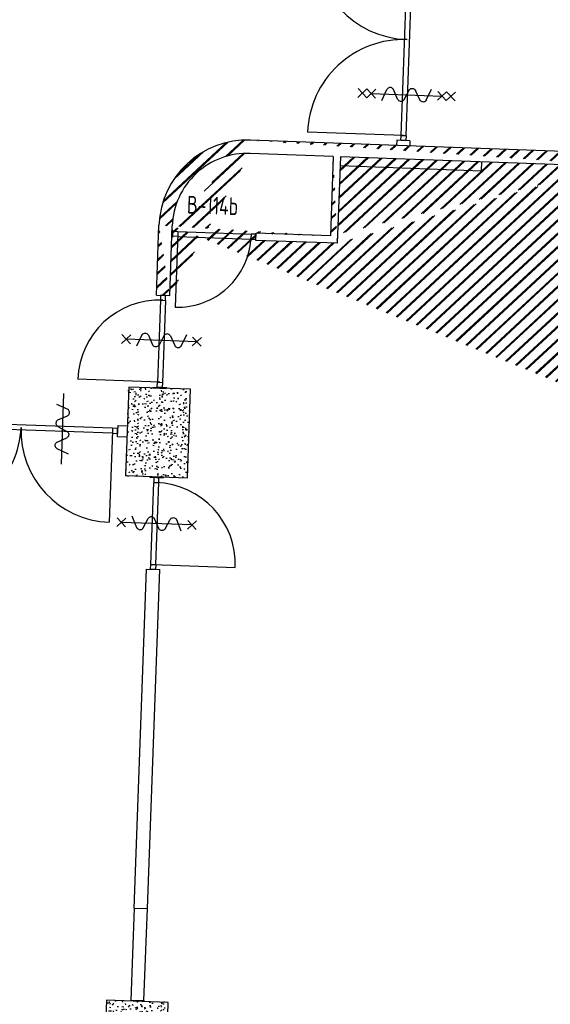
# Model space of a CAD drawing. Header units: millimetres. Extents: x 119024465 to 119292677, y 483022511 to 483148062.
# Tile 144 of 162: x 119196352 to 119202348, y 483072843 to 483083975. Entities that reach past the tile are written whole.
import ezdxf

# ---------------------------------------------------------------- set-up
doc = ezdxf.new("R2010")
doc.units = ezdxf.units.MM
doc.header["$LTSCALE"] = 100
doc.layers.get('0').update_dxf_attribs({"linetype": 'CONTINUOUS'})
for name, color, linetype in [('AL22----', 2, 'CONTINUOUS'), ('AL22----_ARC', 8, 'CONTINUOUS'), ('AL28----', 4, 'CONTINUOUS'), ('AL28----_ARC', 8, 'CONTINUOUS'), ('AL32----', 6, 'CONTINUOUS'), ('BT00----_RUIMTENRS', 7, 'CONTINUOUS')]:
    doc.layers.add(name, color=color, linetype=linetype)
doc.styles.get("Standard").update_dxf_attribs({"font": 'ISOCP.SHX'})

# ---------------------------------------------------------------- blocks, each defined once
blk = doc.blocks.new('KOLOM')
at = {"layer": 'AL28----', "linetype": 'Continuous'}
for p, q in [((0.5, 0.5), (-0.5, 0.5)), ((-0.5, 0.5), (-0.5, -0.5)), ((0.5, -0.5), (0.5, 0.5)), ((-0.5, -0.5), (0.5, -0.5))]:
    blk.add_line(p, q, dxfattribs=at)
blk = doc.blocks.new('700x1000')
at = {"layer": 'AL28----_ARC'}
h = blk.add_hatch(dxfattribs=at)
h.set_pattern_fill('AR-CONC', color=256, style=0)
h.set_pattern_definition([(50, (-45089.35556316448, -60865.60492282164), (182.1846689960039, -15.93908553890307), [19.05, -209.55]), (355, (-45089.35556316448, -60865.60492282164), (-35.24282597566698, 191.05664288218), [15.24, -167.64]), (100.451, (-45074.17356316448, -60866.93317282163), (146.9425016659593, 175.1166878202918), [16.19, -178.09]), (46.18420000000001, (-45089.35556316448, -60814.80492282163), (271.0790408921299, -42.04232793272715), [28.575, -314.325]), (96.6356, (-45066.76566316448, -60818.30842282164), (237.4042344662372, 247.4255558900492), [24.285, -267.135]), (351.1840000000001, (-45089.35556316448, -60814.80492282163), (237.4046058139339, 247.4251178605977), [22.86, -251.46]), (21, (-45063.95556316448, -60827.50492282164), (151.6148798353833, -102.2655185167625), [19.05, -209.55]), (326.0000000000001, (-45063.95556316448, -60827.50492282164), (61.80202834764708, 184.1879661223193), [15.24, -167.64]), (71.4514, (-45051.32106316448, -60836.02702282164), (213.4164907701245, 81.92285771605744), [16.19, -178.09]), (37.50000000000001, (-45089.35556316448, -60865.60492282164), (3.088603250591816, 84.55503887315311), [0, -165.608, 0, -170.18, 0, -168.275]), (7.499999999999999, (-45089.35556316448, -60865.60492282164), (66.81966251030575, 100.1805748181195), [0, -97.028, 0, -161.798, 0, -64.135]), (327.5, (-45145.99756316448, -60865.60492282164), (135.5905951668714, -5.72874399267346), [0, -63.5, 0, -198.12, 0, -262.89]), (317.5, (-45171.39756316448, -60865.60492282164), (148.129181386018, 25.42649103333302), [0, -82.55, 0, -131.572, 0, -186.69])])
h.paths.add_polyline_path([(350, 500), (-350, 500.0000000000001), (-350, -500), (350, -500)])
at = {"layer": 'AL28----', "xscale": 700, "yscale": 1000, "zscale": 2600}
blk.add_blockref('KOLOM', (0, 0), dxfattribs=at)
blk = doc.blocks.new('114-31a')
at = {"color": 0, "linetype": 'Continuous'}
for p, q in [((0, 400), (0, -400)), ((-75.22076380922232, 278.9749930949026), (52.90113954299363, 224.7435648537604)), ((-53.78419477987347, 99.46940438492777), (53.34266716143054, 150.8047560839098)), ((-53.34266716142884, 25.53059561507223), (53.34266716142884, -25.53059561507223)), ((-53.34266716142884, -150.2564351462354), (52.9011395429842, -99.46940438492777)), ((-53.78419477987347, -224.195243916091), (74.77923619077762, -278.9116318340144))]:
    blk.add_line(p, q, dxfattribs=at)
for points in [[(74.77923619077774, 187.6370802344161, 0.1085803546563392), (71.06170708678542, 204.5540473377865, 0.1021137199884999), (60.13457525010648, 219.3489430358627, 0.04519307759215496), (52.9011395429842, 224.7435648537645, 0.02457701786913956)], [(53.34266716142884, 150.804756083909, 0.04259042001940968), (60.13457525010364, 155.9252174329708, 0.1021137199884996), (71.06170708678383, 170.720113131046, 0.1085803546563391), (74.77923619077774, 187.6370802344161, 0.1085803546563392)], [(-53.78419477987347, 99.46940438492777, 0.04259042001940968), (-60.57610286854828, 94.34894303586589, 0.1021137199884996), (-71.50323470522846, 79.55404733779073, 0.1085803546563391), (-75.22076380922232, 62.63708023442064, 0.1085803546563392)], [(-75.22076380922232, 62.63708023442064, 0.1085803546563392), (-71.50323470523, 45.7201131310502, 0.1021137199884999), (-60.57610286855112, 30.92521743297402, 0.04519307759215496), (-53.34266716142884, 25.53059561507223, 0.02457701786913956)], [(74.77923619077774, -62.36291976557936, -0.1085803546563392), (71.06170708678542, -79.2798868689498, -0.1021137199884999), (60.13457525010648, -94.07478256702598, -0.04519307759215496), (52.9011395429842, -99.46940438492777, -0.02457701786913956)], [(53.34266716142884, -25.53059561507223, -0.04259042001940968), (60.13457525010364, -30.65105696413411, -0.1021137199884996), (71.06170708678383, -45.44595266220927, -0.1085803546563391), (74.77923619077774, -62.36291976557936, -0.1085803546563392)], [(-75.22076380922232, -187.3629197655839, -0.1085803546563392), (-71.50323470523, -170.4459526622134, -0.1021137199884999), (-60.57610286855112, -155.6510569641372, -0.04519307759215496), (-53.34266716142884, -150.2564351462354, -0.02457701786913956)], [(-53.78419477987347, -224.195243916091, -0.04259042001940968), (-60.57610286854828, -219.0747825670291, -0.1021137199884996), (-71.50323470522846, -204.279886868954, -0.1085803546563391), (-75.22076380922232, -187.3629197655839, -0.1085803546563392)]]:
    blk.add_lwpolyline(points, format="xyb", dxfattribs=at)
blk = doc.blocks.new('114-31b')
at = {"color": 0, "linetype": 'Continuous'}
for p, q in [((-49.99999994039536, 449.9999999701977), (50.00000011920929, 349.9999999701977)), ((50.00000005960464, 449.9999999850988), (-49.99999994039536, 349.9999999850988)), ((0, 399.9999999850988), (5.960464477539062e-08, -400)), ((-75.22076380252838, 278.9749930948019), (52.90113949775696, 224.7435648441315)), ((-53.78419476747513, 99.46940438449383), (53.34266716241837, 150.804756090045)), ((-53.34266716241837, 25.53059560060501), (53.34266716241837, -25.53059561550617)), ((-53.34266716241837, -150.2564351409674), (52.9011395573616, -99.46940438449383)), ((-53.78419476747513, -224.1952439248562), (74.77923619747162, -278.9116318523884)), ((-49.99999988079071, -349.9999998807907), (50.00000017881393, -449.9999998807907)), ((50.00000011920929, -349.9999998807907), (-49.99999988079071, -449.9999998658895))]:
    blk.add_line(p, q, dxfattribs=at)
for points in [[(74.77923613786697, 187.6370802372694, 0.1085803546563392), (71.06170707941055, 204.554047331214, 0.1021137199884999), (60.13457524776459, 219.3489430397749, 0.04519307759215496), (52.90113949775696, 224.7435648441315, 0.02457701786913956)], [(53.34266716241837, 150.804756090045, 0.04259042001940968), (60.13457524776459, 155.9252174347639, 0.1021137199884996), (71.06170707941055, 170.7201131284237, 0.1085803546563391), (74.77923613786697, 187.6370802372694, 0.1085803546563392)], [(-53.78419476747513, 99.46940438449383, 0.04259042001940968), (-60.57610285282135, 94.34894302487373, 0.1021137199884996), (-71.50323468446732, 79.55404733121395, 0.1085803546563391), (-75.22076380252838, 62.6370802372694, 0.1085803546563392)], [(-75.22076380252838, 62.6370802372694, 0.1085803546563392), (-71.50323474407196, 45.72011312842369, 0.1021137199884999), (-60.57610285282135, 30.92521743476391, 0.04519307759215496), (-53.34266716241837, 25.53059560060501, 0.02457701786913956)], [(74.77923619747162, -62.3629197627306, -0.1085803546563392), (71.0617071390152, -79.27988687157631, -0.1021137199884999), (60.13457524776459, -94.07478255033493, -0.04519307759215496), (52.9011395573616, -99.46940438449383, -0.02457701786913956)], [(53.34266716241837, -25.53059561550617, -0.04259042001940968), (60.13457524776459, -30.65105697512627, -0.1021137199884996), (71.06170707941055, -45.44595265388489, -0.1085803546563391), (74.77923619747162, -62.3629197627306, -0.1085803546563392)], [(-75.22076380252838, -187.3629197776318, -0.1085803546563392), (-71.50323468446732, -170.4459526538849, -0.1021137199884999), (-60.57610285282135, -155.6510569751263, -0.04519307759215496), (-53.34266716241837, -150.2564351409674, -0.02457701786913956)], [(-53.78419476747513, -224.1952439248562, -0.04259042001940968), (-60.57610285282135, -219.0747825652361, -0.1021137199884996), (-71.50323474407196, -204.2798868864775, -0.1085803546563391), (-75.22076380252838, -187.3629197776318, -0.1085803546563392)]]:
    blk.add_lwpolyline(points, format="xyb", dxfattribs=at)
blk = doc.blocks.new('114-31d')
at = {"color": 0, "linetype": 'Continuous'}
for p, q in [((-49.99999994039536, 550.0000000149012), (50.00000011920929, 450.0000000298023)), ((50.00000005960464, 550.0000000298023), (-49.99999988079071, 450.0000000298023)), ((-49.99999988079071, 450), (50.00000017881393, 350)), ((50.00000017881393, 450.0000000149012), (-49.99999988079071, 350)), ((5.960464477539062e-08, 400.0000000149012), (5.960464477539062e-08, -399.9999999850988)), ((-75.22076374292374, 278.9749931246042), (52.90113961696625, 224.7435648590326)), ((-53.78419476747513, 99.46940441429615), (53.34266722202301, 150.8047561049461)), ((-53.34266710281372, 25.53059563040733), (53.34266722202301, -25.53059560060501)), ((-53.34266710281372, -150.2564351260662), (52.90113961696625, -99.4694043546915)), ((-53.78419470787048, -224.195243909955), (74.77923625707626, -278.9116318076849)), ((-49.99999988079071, -349.9999998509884), (50.00000023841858, -449.9999998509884)), ((50.00000023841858, -349.9999998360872), (-49.99999982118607, -449.9999998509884)), ((-49.99999988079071, -449.9999998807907), (50.00000017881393, -549.9999998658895)), ((50.00000023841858, -449.9999998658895), (-49.99999976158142, -549.9999998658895))]:
    blk.add_line(p, q, dxfattribs=at)
for points in [[(74.77923625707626, 187.6370802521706, 0.1085803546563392), (71.0617071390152, 204.5540473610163, 0.1021137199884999), (60.13457530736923, 219.3489430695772, 0.04519307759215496), (52.90113961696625, 224.7435648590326, 0.02457701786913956)], [(53.34266722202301, 150.8047561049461, 0.04259042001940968), (60.13457530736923, 155.9252174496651, 0.1021137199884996), (71.0617071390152, 170.7201131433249, 0.1085803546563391), (74.77923625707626, 187.6370802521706, 0.1085803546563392)], [(-53.78419476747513, 99.46940441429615, 0.04259042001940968), (-60.57610279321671, 94.34894305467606, 0.1021137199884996), (-71.50323468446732, 79.55404734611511, 0.1085803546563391), (-75.22076374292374, 62.63708026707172, 0.1085803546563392)], [(-75.22076374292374, 62.63708026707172, 0.1085803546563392), (-71.50323468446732, 45.72011315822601, 0.1021137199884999), (-60.57610279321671, 30.92521744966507, 0.04519307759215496), (-53.34266710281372, 25.53059563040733, 0.02457701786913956)], [(74.77923625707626, -62.36291974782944, -0.1085803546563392), (71.06170719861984, -79.27988685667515, -0.1021137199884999), (60.13457530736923, -94.07478253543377, -0.04519307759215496), (52.90113961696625, -99.4694043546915, -0.02457701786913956)], [(53.34266722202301, -25.53059560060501, -0.04259042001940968), (60.13457530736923, -30.65105694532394, -0.1021137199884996), (71.0617071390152, -45.44595263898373, -0.1085803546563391), (74.77923625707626, -62.36291974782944, -0.1085803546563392)], [(-75.22076374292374, -187.3629197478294, -0.1085803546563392), (-71.50323462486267, -170.4459526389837, -0.1021137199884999), (-60.57610285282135, -155.6510569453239, -0.04519307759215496), (-53.34266710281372, -150.2564351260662, -0.02457701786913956)], [(-53.78419470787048, -224.195243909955, -0.04259042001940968), (-60.57610279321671, -219.0747825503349, -0.1021137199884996), (-71.50323462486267, -204.279886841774, -0.1085803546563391), (-75.22076374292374, -187.3629197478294, -0.1085803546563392)]]:
    blk.add_lwpolyline(points, format="xyb", dxfattribs=at)

msp = doc.modelspace()

# ---------------------------------------------------------------- hatches: boundary and pattern name
at = {"layer": 'AL22----_ARC'}
h = msp.add_hatch(dxfattribs=at)
h.set_pattern_fill('SCHOON', color=256, scale=2, angle=-2.087992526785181, style=0, pattern_type=2)
h.set_pattern_definition([(42.91200747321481, (119153097.5669324, 483019764.0029071), (-74.89618102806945, 80.56402464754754), []), (42.91200747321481, (119153098.1134465, 483019778.9929479), (-74.89618102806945, 80.56402464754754), [])])
edge = h.paths.add_edge_path()
edge.add_line((119197897.0573875, 483080860.7765928), (119198046.9577952, 483080855.3114508))
edge.add_arc((119198925.1765189, 483081613.8177944), 850.0000002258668, 87.911918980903, 177.912007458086)
edge.add_arc((119198925.1765189, 483081613.8177946), 999.9999999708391, 87.91208651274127, 177.9120074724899)
edge.add_line((119198046.9577951, 483080855.3114509), (119198075.7408753, 483081644.7869315))
edge.add_line((119197897.0573875, 483080860.7765928), (119197925.8404782, 483081650.2523612))
edge.add_line((119199862.7306932, 483081529.60277), (119199023.2884101, 483081560.2075641))
edge.add_line((119199020.3736678, 483081480.26068), (119199023.2884101, 483081560.2075641))
edge.add_line((119199939.762835, 483081446.7411436), (119199020.3736678, 483081480.2606801))
edge.add_line((119203003.4566634, 483082315.6946093), (119199975.4684281, 483082426.0904738))
edge.add_line((119199895.521544, 483082429.0052162), (119198956.1443497, 483082463.2534858))
edge.add_line((119199975.4684281, 483082426.0904739), (119199939.762835, 483081446.7411436))
edge.add_line((119199895.521544, 483082429.0052162), (119199862.7306932, 483081529.60277))
edge.add_line((119203608.523436, 483082443.7344499), (119198961.6094079, 483082613.1538965))
edge.add_line((119203603.0582941, 483082293.8340421), (119203153.3570711, 483082310.2294676))
edge.add_line((119202905.4484537, 483079627.4806315), (119203003.4566634, 483082315.6946093))
edge.add_line((119203055.3488614, 483079622.0154897), (119203153.3570711, 483082310.2294676))
edge.add_line((119203603.0582941, 483082293.8340421), (119203608.523436, 483082443.7344498))
edge.add_line((119202905.4484537, 483079627.4806315), (119203055.3488614, 483079622.0154896))

# ---------------------------------------------------------------- linework, layer by layer
at = {"layer": 'AL22----'}
for p, q in [((119203608.523436, 483082443.7344499), (119198961.6094079, 483082613.1538965)), ((119200612.7637598, 483082611.9945089), (119200610.6141373, 483082553.0336819)), ((119200762.6641675, 483082606.5293671), (119200612.7637598, 483082611.9945089)), ((119200762.6641675, 483082606.5293671), (119200760.514545, 483082547.56854)), ((119199895.521544, 483082429.0052162), (119198956.1443497, 483082463.2534858)), ((119199895.521544, 483082429.0052162), (119199862.7306932, 483081529.60277)), ((119199975.4684281, 483082426.0904739), (119199939.762835, 483081446.7411436)), ((119203003.4566634, 483082315.6946093), (119199975.4684281, 483082426.0904739)), ((119197897.0573875, 483080860.7765929), (119197925.8404782, 483081650.2523613)), ((119198046.9577952, 483080855.3114509), (119198075.7408753, 483081644.7869315)), ((119198080.9977796, 483081514.508902), (119198071.0044191, 483081514.8732449)), ((119198083.9125219, 483081594.4557861), (119198073.9191614, 483081594.8201289)), ((119198080.9977796, 483081514.508902), (119198083.9125219, 483081594.4557861)), ((119199020.3736678, 483081480.26068), (119199023.2884101, 483081560.2075641)), ((119199862.7306932, 483081529.60277), (119199023.2884101, 483081560.2075641)), ((119199939.762835, 483081446.7411436), (119199020.3736678, 483081480.26068)), ((119197897.0573875, 483080860.7765929), (119198046.9577952, 483080855.3114509)), ((119197859.1657377, 483079821.4670996), (119197858.8013949, 483079811.473739)), ((119198008.7018025, 483079806.0085972), (119197858.8013948, 483079811.473739)), ((119197858.8013949, 483079811.473739), (119198008.7018026, 483079806.0085971)), ((119197859.1657377, 483079821.4670996), (119198009.0661453, 483079816.0019577)), ((119198009.0661453, 483079816.0019577), (119198008.7018026, 483079806.0085972)), ((119197459.134593, 483079388.7552415), (119197454.5438739, 483079262.8388991)), ((119197459.134593, 483079388.7552415), (119197568.0622226, 483079384.7839051)), ((119197454.5438739, 483079262.8388991), (119197563.4715035, 483079258.8675627)), ((119197822.0027734, 483078802.1443271), (119197822.3671161, 483078812.1376877)), ((119197822.0027734, 483078802.1443271), (119197971.903181, 483078796.6791854)), ((119197822.3671161, 483078812.1376877), (119197972.2675238, 483078806.6725459)), ((119197971.903181, 483078796.6791854), (119197972.2675238, 483078806.6725459)), ((119197644.3856646, 483073930.3810773), (119197784.1111235, 483077762.8348338)), ((119197784.1111235, 483077762.8348338), (119197934.0115312, 483077757.3696921)), ((119197794.2860723, 483073924.9159356), (119197934.0115312, 483077757.3696921)), ((119197644.3856646, 483073930.3810773), (119197606.4940148, 483072891.071584)), ((119197644.3856646, 483073930.3810773), (119197794.2860723, 483073924.9159356)), ((119197756.3944225, 483072885.6064422), (119197794.2860723, 483073924.9159356)), ((119197606.4940148, 483072891.071584), (119197606.129672, 483072881.0782236)), ((119197606.4940148, 483072891.071584), (119197756.3944225, 483072885.6064422)), ((119197756.3944225, 483072885.6064422), (119197756.0300797, 483072875.6130817))]:
    msp.add_line(p, q, dxfattribs=at)
at = {"layer": 'AL22----', "color": 8, "extrusion": (0, 0, -1)}
msp.add_line((119199971.7932737, 483082324.7286602), (119201570.568686, 483082266.3827148), dxfattribs=at)
at = {"layer": 'AL22----', "color": 8}
msp.add_line((119201570.5708622, 483082266.4423444), (119201574.2156744, 483082366.3162279), dxfattribs=at)
at = {"layer": 'AL22----'}
for radius, start in [(1000, 87.91208651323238), (850, 87.91191898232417)]:
    msp.add_arc((119198925.1765189, 483081613.8177946), radius, start, 177.9120074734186, dxfattribs=at)
at = {"layer": 'AL32----'}
for p, q in [((119200661.7728738, 483082666.2449167), (119200740.8352586, 483084834.8041479)), ((119200717.7356927, 483082664.2045971), (119200796.7980775, 483084832.7638283)), ((119200689.7542832, 483082665.2247569), (119199605.4746676, 483082704.7559493)), ((119200659.7325542, 483082610.2820978), (119200661.7728738, 483082666.2449167)), ((119200661.7728738, 483082666.2449167), (119200717.7356927, 483082664.2045971)), ((119200717.7356927, 483082664.2045971), (119200715.6953731, 483082608.2417781)), ((119200715.6953731, 483082608.2417781), (119200659.7325542, 483082610.2820978)), ((119198081.434991, 483081526.5009347), (119198083.4753106, 483081582.4637535)), ((119198137.3978099, 483081524.460615), (119198081.434991, 483081526.5009347)), ((119198083.4753106, 483081582.4637535), (119198139.4381295, 483081580.4234339)), ((119198138.4179697, 483081552.4420245), (119198108.2503869, 483080724.991774)), ((119198139.4381295, 483081580.4234339), (119198137.3978099, 483081524.460615)), ((119198137.3978099, 483081524.460615), (119198964.8480603, 483081494.2930322)), ((119198139.4381295, 483081580.4234339), (119198966.8883799, 483081550.2558511)), ((119198966.8883799, 483081550.2558511), (119198964.8480603, 483081494.2930322)), ((119199022.8511988, 483081548.2155315), (119198966.8883799, 483081550.2558511)), ((119199020.8108792, 483081492.2527127), (119199022.8511988, 483081548.2155315)), ((119198964.8480603, 483081494.2930322), (119199020.8108792, 483081492.2527127)), ((119197944.0261819, 483080859.0641817), (119197941.9858623, 483080803.1013629)), ((119197999.9890007, 483080857.0238622), (119197944.0261819, 483080859.0641817)), ((119197997.9486811, 483080801.0610433), (119197999.9890007, 483080857.0238622)), ((119197941.9858623, 483080803.1013629), (119197908.1748516, 483079875.7175074)), ((119197941.9858623, 483080803.1013629), (119197997.9486811, 483080801.0610433)), ((119197997.9486811, 483080801.0610433), (119197964.1376705, 483079873.6771877)), ((119197936.2751149, 483079877.9573277), (119197008.8912593, 483079911.7683387)), ((119197906.134532, 483079819.7546884), (119197908.1748516, 483079875.7175074)), ((119197908.1748516, 483079875.7175074), (119197964.1376705, 483079873.6771877)), ((119197964.1376705, 483079873.6771877), (119197962.0973509, 483079817.7143688)), ((119197962.0973509, 483079817.7143688), (119197906.134532, 483079819.7546884)), ((119197401.8965744, 483079355.8187994), (119195333.2709483, 483079431.2377563)), ((119197399.8562548, 483079299.8559805), (119195331.2306287, 483079375.2749374)), ((119197400.8764146, 483079327.8373899), (119197363.1669361, 483078293.5245768)), ((119197401.8965744, 483079355.8187994), (119197399.8562548, 483079299.8559805)), ((119197399.8562548, 483079299.8559805), (119197455.8190736, 483079297.8156608)), ((119197457.8593933, 483079353.7784798), (119197401.8965744, 483079355.8187994)), ((119197455.8190736, 483079297.8156608), (119197457.8593933, 483079353.7784798)), ((119197833.1202374, 483077817.0852416), (119197866.9312481, 483078744.4690971)), ((119197868.9715677, 483078800.4319161), (119197866.9312481, 483078744.4690971)), ((119197866.9312481, 483078744.4690971), (119197922.894067, 483078742.4287776)), ((119197924.9343866, 483078798.3915964), (119197868.9715677, 483078800.4319161)), ((119197889.0830562, 483077815.0449219), (119197922.894067, 483078742.4287776)), ((119197922.894067, 483078742.4287776), (119197924.9343866, 483078798.3915964)), ((119197831.0799177, 483077761.1224228), (119197833.1202374, 483077817.0852416)), ((119197887.0427366, 483077759.0821031), (119197831.0799177, 483077761.1224228)), ((119197833.1202374, 483077817.0852416), (119197889.0830562, 483077815.0449219)), ((119197861.1016468, 483077816.0650818), (119198788.4855023, 483077782.254071)), ((119197889.0830562, 483077815.0449219), (119197887.0427366, 483077759.0821031))]:
    msp.add_line(p, q, dxfattribs=at)
for centre, radius, start, end in [((119200768.816668, 483084833.7839881), 1084.999999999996, 177.9120071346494, 267.9120070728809), ((119200689.7542832, 483082665.2247569), 1084.999999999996, 87.91200707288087, 177.9120071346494), ((119198138.4179697, 483081552.4420245), 828.0000000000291, 267.9120070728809, 357.9120071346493), ((119197936.2751149, 483079877.9573277), 928.000000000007, 87.91200634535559, 177.9120037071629), ((119195332.2507885, 483079403.2563468), 1035.000000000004, 267.9120070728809, 357.9120071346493), ((119197400.8764146, 483079327.8373899), 1035.000000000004, 177.9120071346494, 267.9120070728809), ((119197861.1016468, 483077816.0650818), 928.0000000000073, 357.9120105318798, 87.91200805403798)]:
    msp.add_arc(centre, radius, start, end, dxfattribs=at)

# ---------------------------------------------------------------- block references
at = {"layer": 'AL28----', "rotation": 357.9120074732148}
for p in [(119197915.5344593, 483079309.0731424), (119197662.8627365, 483072378.677627)]:
    msp.add_blockref('700x1000', p, dxfattribs=at)
at = {"layer": 'AL32----'}
for name, p, rotation in [('114-31d', (119200724.589366, 483083126.2297257), 87.91200747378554), ('114-31b', (119197954.8469449, 483080348.7437324), 267.912007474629), ('114-31a', (119196833.7532055, 483079348.5138432), 357.9120074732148)]:
    msp.add_blockref(name, p, dxfattribs=dict(at, rotation=rotation))
at = {"layer": 'AL32----', "xscale": -1, "rotation": 267.9120074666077}
msp.add_blockref('114-31b', (119197900.0058017, 483078277.3228154), dxfattribs=at)

# ---------------------------------------------------------------- texts
at = {"layer": 'BT00----_RUIMTENRS', "width": 0.8}
msp.add_text('B-114b', height=200, rotation=357.9091074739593, dxfattribs=at).set_placement((119198239.180042, 483081784.6897116))

doc.saveas('drawing.dxf')
